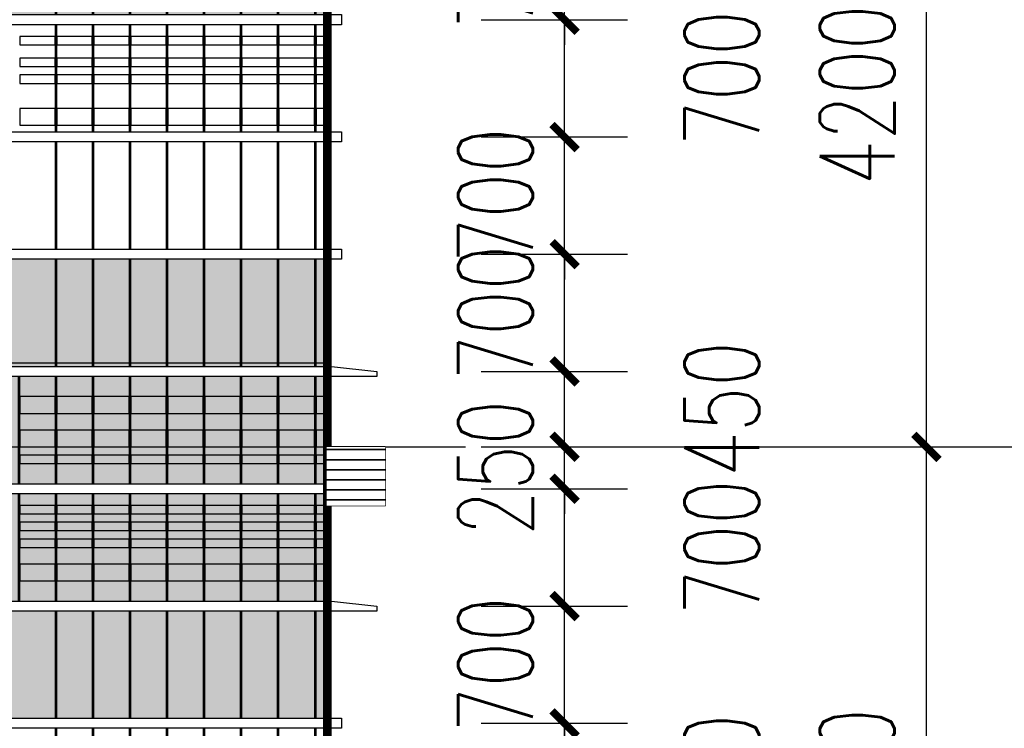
# Model space of a CAD drawing. Header units: millimetres. Extents: x 708158 to 1984082, y -168213 to -53.
# Tile 146 of 220: x 1010894 to 1016767, y -73537 to -69307. Entities that reach past the tile are written whole.
import ezdxf

# ---------------------------------------------------------------- set-up
doc = ezdxf.new("R2010")
doc.units = ezdxf.units.MM
doc.header["$LTSCALE"] = 1000
doc.set_wipeout_variables(frame=1)
doc.linetypes.add('DOTE', pattern=[2.42, 2, -0.2, 0.02, -0.2])
doc.layers.get('0').update_dxf_attribs({"color": 8})
for name, color, linetype in [('A-AXIS', 1, 'DOTE'), ('A-看线', 63, 'Continuous'), ('PUB_DIM', 3, 'Continuous'), ('WINDOW', 4, 'Continuous'), ('立面加粗', 5, 'Continuous'), ('立面填充线2 穿孔板', 105, 'Continuous'), ('立面窗户线', 21, 'Continuous')]:
    doc.layers.add(name, color=color, linetype=linetype)
doc.layers.add('E-百叶', color=8, linetype='Continuous', lineweight=35)
doc.styles.add('_TCH_DIM_T3', font='SIMPLEX', dxfattribs={"width": 0.705882, "bigfont": 'GBCBIG'})
doc.dimstyles.new('_TCH_ARCH&&150', dxfattribs={"dimtxt": 446.25, "dimasz": 150, "dimexe": 375, "dimexo": 450, "dimgap": 189.375, "dimtad": 1, "dimdec": 0, "dimzin": 0, "dimdsep": 46, "dimtxsty": '_TCH_DIM_T3', "dimblk": 'ARCHTICK', "dimcen": 0.09, "dimclrt": 7, "dimazin": 2, "dimtfac": 1, "dimtdec": 0, "dimtix": 1, "dimtmove": 2, "dimatfit": 3, "dimfxl": 1, "dimtolj": 1, "dimtzin": 0, "dimarcsym": 0})

# ---------------------------------------------------------------- blocks, each defined once
blk = doc.blocks.new('A$C6C435C1E')
at = {"layer": '立面填充线2 穿孔板'}
for points in [[(-5, 420), (-14378.2, 420), (-14378.2, -220), (-5, -220)], [(-5, -280), (-14378.2, -280), (-14378.2, -920), (-5, -920)], [(-5, -980), (-14378.2, -980), (-14378.2, -1620), (-5, -1620)], [(-5, -3080), (-14378.2, -3080), (-14378.2, -3720), (-5, -3720)]]:
    blk.add_hatch(color=256, dxfattribs=at).paths.add_polyline_path(points)
at = {"layer": 'A-看线'}
for points in [[(-5, 420), (-14378.2, 420), (-14378.2, -220), (-5, -220)], [(-1619.2, 300), (-1830, 300), (-1830, 200), (-1619.2, 200)], [(-1398.4, 300), (-1609.2, 300), (-1609.2, 200), (-1398.4, 200)], [(-1177.5, 300), (-1388.4, 300), (-1388.4, 200), (-1177.5, 200)], [(-956.7, 300), (-1167.5, 300), (-1167.5, 200), (-956.7, 200)], [(-735.9, 300), (-946.7, 300), (-946.7, 200), (-735.9, 200)], [(-515, 300), (-725.9, 300), (-725.9, 200), (-515, 200)], [(-294.2, 300), (-505, 300), (-505, 200), (-294.2, 200)], [(-72.6, 300), (-284.2, 300), (-284.2, 200), (-72.6, 200)], [(-5, 300), (-62.6, 300), (-62.6, 200), (-5, 200)], [(-1619.2, 100), (-1830, 100), (-1830, 0), (-1619.2, 0)], [(-1398.4, 100), (-1609.2, 100), (-1609.2, 0), (-1398.4, 0)], [(-1177.5, 100), (-1388.4, 100), (-1388.4, 0), (-1177.5, 0)], [(-956.7, 100), (-1167.5, 100), (-1167.5, 0), (-956.7, 0)], [(-735.9, 100), (-946.7, 100), (-946.7, 0), (-735.9, 0)], [(-515, 100), (-725.9, 100), (-725.9, 0), (-515, 0)], [(-294.2, 100), (-505, 100), (-505, 0), (-294.2, 0)], [(-72.6, 100), (-284.2, 100), (-284.2, 0), (-72.6, 0)], [(-5, 100), (-62.6, 100), (-62.6, 0), (-5, 0)], [(-1619.2, -50), (-1830, -50), (-1830, -100), (-1619.2, -100)], [(-1398.4, -50), (-1609.2, -50), (-1609.2, -100), (-1398.4, -100)], [(-1177.5, -50), (-1388.4, -50), (-1388.4, -100), (-1177.5, -100)], [(-956.7, -50), (-1167.5, -50), (-1167.5, -100), (-956.7, -100)], [(-735.9, -50), (-946.7, -50), (-946.7, -100), (-735.9, -100)], [(-515, -50), (-725.9, -50), (-725.9, -100), (-515, -100)], [(-294.2, -50), (-505, -50), (-505, -100), (-294.2, -100)], [(-72.6, -50), (-284.2, -50), (-284.2, -100), (-72.6, -100)], [(-5, -50), (-62.6, -50), (-62.6, -100), (-5, -100)], [(-5, -280), (-14378.2, -280), (-14378.2, -920), (-5, -920)], [(-1619.2, -350), (-1830, -350), (-1830, -400), (-1619.2, -400)], [(-1398.4, -350), (-1609.2, -350), (-1609.2, -400), (-1398.4, -400)], [(-1177.5, -350), (-1388.4, -350), (-1388.4, -400), (-1177.5, -400)], [(-956.7, -350), (-1167.5, -350), (-1167.5, -400), (-956.7, -400)], [(-735.9, -350), (-946.7, -350), (-946.7, -400), (-735.9, -400)], [(-515, -350), (-725.9, -350), (-725.9, -400), (-515, -400)], [(-294.2, -350), (-505, -350), (-505, -400), (-294.2, -400)], [(-72.6, -350), (-284.2, -350), (-284.2, -400), (-72.6, -400)], [(-5, -350), (-62.6, -350), (-62.6, -400), (-5, -400)], [(-1619.2, -450), (-1830, -450), (-1830, -500), (-1619.2, -500)], [(-1398.4, -450), (-1609.2, -450), (-1609.2, -500), (-1398.4, -500)], [(-1177.5, -450), (-1388.4, -450), (-1388.4, -500), (-1177.5, -500)], [(-956.7, -450), (-1167.5, -450), (-1167.5, -500), (-956.7, -500)], [(-735.9, -450), (-946.7, -450), (-946.7, -500), (-735.9, -500)], [(-515, -450), (-725.9, -450), (-725.9, -500), (-515, -500)], [(-294.2, -450), (-505, -450), (-505, -500), (-294.2, -500)], [(-72.6, -450), (-284.2, -450), (-284.2, -500), (-72.6, -500)], [(-5, -450), (-62.6, -450), (-62.6, -500), (-5, -500)], [(-1619.2, -550), (-1830, -550), (-1830, -600), (-1619.2, -600)], [(-1398.4, -550), (-1609.2, -550), (-1609.2, -600), (-1398.4, -600)], [(-1177.5, -550), (-1388.4, -550), (-1388.4, -600), (-1177.5, -600)], [(-956.7, -550), (-1167.5, -550), (-1167.5, -600), (-956.7, -600)], [(-735.9, -550), (-946.7, -550), (-946.7, -600), (-735.9, -600)], [(-515, -550), (-725.9, -550), (-725.9, -600), (-515, -600)], [(-294.2, -550), (-505, -550), (-505, -600), (-294.2, -600)], [(-72.6, -550), (-284.2, -550), (-284.2, -600), (-72.6, -600)], [(-5, -550), (-62.6, -550), (-62.6, -600), (-5, -600)], [(-1619.2, -700), (-1830, -700), (-1830, -800), (-1619.2, -800)], [(-1398.4, -700), (-1609.2, -700), (-1609.2, -800), (-1398.4, -800)], [(-1177.5, -700), (-1388.4, -700), (-1388.4, -800), (-1177.5, -800)], [(-956.7, -700), (-1167.5, -700), (-1167.5, -800), (-956.7, -800)], [(-735.9, -700), (-946.7, -700), (-946.7, -800), (-735.9, -800)], [(-515, -700), (-725.9, -700), (-725.9, -800), (-515, -800)], [(-294.2, -700), (-505, -700), (-505, -800), (-294.2, -800)], [(-72.6, -700), (-284.2, -700), (-284.2, -800), (-72.6, -800)], [(-5, -700), (-62.6, -700), (-62.6, -800), (-5, -800)], [(-5, -980), (-14378.2, -980), (-14378.2, -1620), (-5, -1620)], [(-1619.2, -1750), (-1830, -1750), (-1830, -1800), (-1619.2, -1800)], [(-1398.4, -1750), (-1609.2, -1750), (-1609.2, -1800), (-1398.4, -1800)], [(-1177.5, -1750), (-1388.4, -1750), (-1388.4, -1800), (-1177.5, -1800)], [(-956.7, -1750), (-1167.5, -1750), (-1167.5, -1800), (-956.7, -1800)], [(-735.9, -1750), (-946.7, -1750), (-946.7, -1800), (-735.9, -1800)], [(-515, -1750), (-725.9, -1750), (-725.9, -1800), (-515, -1800)], [(-294.2, -1750), (-505, -1750), (-505, -1800), (-294.2, -1800)], [(-72.6, -1750), (-284.2, -1750), (-284.2, -1800), (-72.6, -1800)], [(-5, -1750), (-62.6, -1750), (-62.6, -1800), (-5, -1800)], [(-1619.2, -1880), (-1830, -1880), (-1830, -1930), (-1619.2, -1930)], [(-1398.4, -1880), (-1609.2, -1880), (-1609.2, -1930), (-1398.4, -1930)], [(-1177.5, -1880), (-1388.4, -1880), (-1388.4, -1930), (-1177.5, -1930)], [(-956.7, -1880), (-1167.5, -1880), (-1167.5, -1930), (-956.7, -1930)], [(-735.9, -1880), (-946.7, -1880), (-946.7, -1930), (-735.9, -1930)], [(-515, -1880), (-725.9, -1880), (-725.9, -1930), (-515, -1930)], [(-294.2, -1880), (-505, -1880), (-505, -1930), (-294.2, -1930)], [(-72.6, -1880), (-284.2, -1880), (-284.2, -1930), (-72.6, -1930)], [(-5, -1880), (-62.6, -1880), (-62.6, -1930), (-5, -1930)], [(-1619.2, -1980), (-1830, -1980), (-1830, -2030), (-1619.2, -2030)], [(-1398.4, -1980), (-1609.2, -1980), (-1609.2, -2030), (-1398.4, -2030)], [(-1177.5, -1980), (-1388.4, -1980), (-1388.4, -2030), (-1177.5, -2030)], [(-956.7, -1980), (-1167.5, -1980), (-1167.5, -2030), (-956.7, -2030)], [(-735.9, -1980), (-946.7, -1980), (-946.7, -2030), (-735.9, -2030)], [(-515, -1980), (-725.9, -1980), (-725.9, -2030), (-515, -2030)], [(-294.2, -1980), (-505, -1980), (-505, -2030), (-294.2, -2030)], [(-72.6, -1980), (-284.2, -1980), (-284.2, -2030), (-72.6, -2030)], [(-5, -1980), (-62.6, -1980), (-62.6, -2030), (-5, -2030)], [(-1619.2, -2180), (-1830, -2180), (-1830, -2280), (-1619.2, -2280)], [(-1398.4, -2180), (-1609.2, -2180), (-1609.2, -2280), (-1398.4, -2280)], [(-1177.5, -2180), (-1388.4, -2180), (-1388.4, -2280), (-1177.5, -2280)], [(-956.7, -2180), (-1167.5, -2180), (-1167.5, -2280), (-956.7, -2280)], [(-735.9, -2180), (-946.7, -2180), (-946.7, -2280), (-735.9, -2280)], [(-515, -2180), (-725.9, -2180), (-725.9, -2280), (-515, -2280)], [(-294.2, -2180), (-505, -2180), (-505, -2280), (-294.2, -2280)], [(-72.6, -2180), (-284.2, -2180), (-284.2, -2280), (-72.6, -2280)], [(-5, -2180), (-62.6, -2180), (-62.6, -2280), (-5, -2280)], [(-5, -3080), (-14378.2, -3080), (-14378.2, -3720), (-5, -3720)]]:
    blk.add_lwpolyline(points, close=True, dxfattribs=at)
at = {"layer": 'WINDOW'}
for points in [[(-1830, 420), (-1840, 420), (-1840, -220), (-1830, -220)], [(-1609.2, 420), (-1619.2, 420), (-1619.2, -220), (-1609.2, -220)], [(-1388.4, 420), (-1398.4, 420), (-1398.4, -220), (-1388.4, -220)], [(-1167.5, 420), (-1177.5, 420), (-1177.5, -220), (-1167.5, -220)], [(-946.7, 420), (-956.7, 420), (-956.7, -220), (-946.7, -220)], [(-725.9, 420), (-735.9, 420), (-735.9, -220), (-725.9, -220)], [(-505, 420), (-515, 420), (-515, -220), (-505, -220)], [(-284.2, 420), (-294.2, 420), (-294.2, -220), (-284.2, -220)], [(-62.6, 420), (-72.6, 420), (-72.6, -220), (-62.6, -220)], [(5, 420), (-5, 420), (-5, -220), (5, -220)], [(-1830, -280), (-1840, -280), (-1840, -920), (-1830, -920)], [(-1609.2, -280), (-1619.2, -280), (-1619.2, -920), (-1609.2, -920)], [(-1388.4, -280), (-1398.4, -280), (-1398.4, -920), (-1388.4, -920)], [(-1167.5, -280), (-1177.5, -280), (-1177.5, -920), (-1167.5, -920)], [(-946.7, -280), (-956.7, -280), (-956.7, -920), (-946.7, -920)], [(-725.9, -280), (-735.9, -280), (-735.9, -920), (-725.9, -920)], [(-505, -280), (-515, -280), (-515, -920), (-505, -920)], [(-284.2, -280), (-294.2, -280), (-294.2, -920), (-284.2, -920)], [(-62.6, -280), (-72.6, -280), (-72.6, -920), (-62.6, -920)], [(5, -280), (-5, -280), (-5, -920), (5, -920)], [(-1609.2, -980), (-1619.2, -980), (-1619.2, -1620), (-1609.2, -1620)], [(-1388.4, -980), (-1398.4, -980), (-1398.4, -1620), (-1388.4, -1620)], [(-1167.5, -980), (-1177.5, -980), (-1177.5, -1620), (-1167.5, -1620)], [(-946.7, -980), (-956.7, -980), (-956.7, -1620), (-946.7, -1620)], [(-725.9, -980), (-735.9, -980), (-735.9, -1620), (-725.9, -1620)], [(-505, -980), (-515, -980), (-515, -1620), (-505, -1620)], [(-284.2, -980), (-294.2, -980), (-294.2, -1620), (-284.2, -1620)], [(-62.6, -980), (-72.6, -980), (-72.6, -1620), (-62.6, -1620)], [(5, -980), (-5, -980), (-5, -1620), (5, -1620)], [(-1609.2, -1680), (-1619.2, -1680), (-1619.2, -2320), (-1609.2, -2320)], [(-1388.4, -1680), (-1398.4, -1680), (-1398.4, -2320), (-1388.4, -2320)], [(-1167.5, -1680), (-1177.5, -1680), (-1177.5, -2320), (-1167.5, -2320)], [(-946.7, -1680), (-956.7, -1680), (-956.7, -2320), (-946.7, -2320)], [(-725.9, -1680), (-735.9, -1680), (-735.9, -2320), (-725.9, -2320)], [(-505, -1680), (-515, -1680), (-515, -2320), (-505, -2320)], [(-284.2, -1680), (-294.2, -1680), (-294.2, -2320), (-284.2, -2320)], [(-62.6, -1680), (-72.6, -1680), (-72.6, -2320), (-62.6, -2320)], [(5, -1680), (-5, -1680), (-5, -2320), (5, -2320)], [(-1609.2, -2380), (-1619.2, -2380), (-1619.2, -3020), (-1609.2, -3020)], [(-1388.4, -2380), (-1398.4, -2380), (-1398.4, -3020), (-1388.4, -3020)], [(-1167.5, -2380), (-1177.5, -2380), (-1177.5, -3020), (-1167.5, -3020)], [(-946.7, -2380), (-956.7, -2380), (-956.7, -3020), (-946.7, -3020)], [(-725.9, -2380), (-735.9, -2380), (-735.9, -3020), (-725.9, -3020)], [(-505, -2380), (-515, -2380), (-515, -3020), (-505, -3020)], [(-284.2, -2380), (-294.2, -2380), (-294.2, -3020), (-284.2, -3020)], [(-62.6, -2380), (-72.6, -2380), (-72.6, -3020), (-62.6, -3020)], [(5, -2380), (-5, -2380), (-5, -3020), (5, -3020)], [(-1609.2, -3080), (-1619.2, -3080), (-1619.2, -3720), (-1609.2, -3720)], [(-1388.4, -3080), (-1398.4, -3080), (-1398.4, -3720), (-1388.4, -3720)], [(-1167.5, -3080), (-1177.5, -3080), (-1177.5, -3720), (-1167.5, -3720)], [(-946.7, -3080), (-956.7, -3080), (-956.7, -3720), (-946.7, -3720)], [(-725.9, -3080), (-735.9, -3080), (-735.9, -3720), (-725.9, -3720)], [(-505, -3080), (-515, -3080), (-515, -3720), (-505, -3720)], [(-284.2, -3080), (-294.2, -3080), (-294.2, -3720), (-284.2, -3720)], [(-62.6, -3080), (-72.6, -3080), (-72.6, -3720), (-62.6, -3720)], [(5, -3080), (-5, -3080), (-5, -3720), (5, -3720)]]:
    blk.add_lwpolyline(points, close=True, dxfattribs=at)
at = {"layer": '立面窗户线'}
for points in [[(-2683.2, 480), (0, 480), (30, 480), (300, 450), (300, 420), (0, 420), (-2683.2, 420)], [(-2683.2, -220), (0, -220), (90, -220), (90, -280), (0, -280), (-2683.2, -280)], [(-2683.2, -920), (0, -920), (30, -920), (300, -950), (300, -980), (0, -980), (-2683.2, -980)], [(-2683.2, -1620), (0, -1620), (90, -1620), (90, -1680), (0, -1680), (-2683.2, -1680)], [(-2683.2, -2320), (0, -2320), (90, -2320), (90, -2380), (0, -2380), (-2683.2, -2380)], [(-2683.2, -3020), (0, -3020), (90, -3020), (90, -3080), (0, -3080), (-2683.2, -3080)]]:
    blk.add_lwpolyline(points, dxfattribs=at)
blk.add_lwpolyline([(5, 500), (-2678.2, 500), (-2678.2, 480), (5, 480)], close=True, dxfattribs=at)
blk = doc.blocks.new('A$Cf2e4e66a')
at = {"layer": 'E-百叶'}
blk.add_lwpolyline([(0, 0), (350, 0), (350, -350), (0, -350)], close=True, dxfattribs=at)
blk.add_wipeout([(0, 0), (0, -350), (350, -350), (350, 0)]).dxf.layer = 'E-百叶'
h = blk.add_hatch(dxfattribs=at)
h.set_pattern_fill('玻璃', color=256, scale=50)
h.set_pattern_definition([(0, (-815488.53, 83346.665), (0, 60), [])])
h.paths.add_polyline_path([(0, 0), (350, 0), (350, -350), (0, -350)])
blk = doc.blocks.new('_ArchTick')
at = {"color": 0, "linetype": 'ByBlock', "const_width": 0.3}
blk.add_lwpolyline([(-0.5, -0.5), (0.5, 0.5)], dxfattribs=at)
blk = doc.blocks.new('*D355')
at = {"layer": 'Defpoints', "color": 0, "transparency": 16777216}
for p in [(1013196.3, -73506.7), (1014144.1, -73506.7), (1013196.3, -74206.7)]:
    blk.add_point(p, dxfattribs=at)
at = {"layer": 'PUB_DIM', "color": 0, "lineweight": -2, "transparency": 16777216}
for p, q in [((1013646.3, -73506.7), (1014519.1, -73506.7)), ((1014144.1, -74206.7), (1014144.1, -73506.7)), ((1013646.3, -74206.7), (1014519.1, -74206.7))]:
    blk.add_line(p, q, dxfattribs=at)
at = {"layer": 'PUB_DIM', "color": 0, "lineweight": -2, "transparency": 16777216, "xscale": 150, "yscale": 150, "zscale": 150}
for p, rotation in [((1014144.1, -73506.7), 90), ((1014144.1, -74206.7), 270)]:
    blk.add_blockref('_ArchTick', p, dxfattribs=dict(at, rotation=rotation))
at = {"layer": 'PUB_DIM', "color": 7, "transparency": 16777216, "insert": (1015081.6, -73856.7), "char_height": 446.25, "attachment_point": 5, "rotation": 90, "style": '_TCH_DIM_T3'}
blk.add_mtext('\\A1;700', dxfattribs=at)
blk = doc.blocks.new('*D356')
at = {"layer": 'Defpoints', "color": 0, "transparency": 16777216}
for p in [(1013196.3, -72806.7), (1014144.1, -72806.7), (1013196.3, -73506.7)]:
    blk.add_point(p, dxfattribs=at)
at = {"layer": 'PUB_DIM', "color": 0, "lineweight": -2, "transparency": 16777216}
for p, q in [((1014144.1, -72806.7), (1014144.1, -72656.7)), ((1013646.3, -72806.7), (1014519.1, -72806.7)), ((1014144.1, -73506.7), (1014144.1, -72806.7)), ((1013646.3, -73506.7), (1014519.1, -73506.7)), ((1014144.1, -73506.7), (1014144.1, -73656.7))]:
    blk.add_line(p, q, dxfattribs=at)
at = {"layer": 'PUB_DIM', "color": 0, "lineweight": -2, "transparency": 16777216, "xscale": 150, "yscale": 150, "zscale": 150}
for p, rotation in [((1014144.1, -72806.7), 270), ((1014144.1, -73506.7), 90)]:
    blk.add_blockref('_ArchTick', p, dxfattribs=dict(at, rotation=rotation))
at = {"layer": 'PUB_DIM', "color": 7, "transparency": 16777216, "insert": (1013731.6, -73156.7), "char_height": 446.25, "attachment_point": 5, "rotation": 90, "style": '_TCH_DIM_T3'}
blk.add_mtext('\\A1;700', dxfattribs=at)
blk = doc.blocks.new('*D357')
at = {"layer": 'Defpoints', "color": 0, "transparency": 16777216}
for p in [(1013196.3, -72106.7), (1014144.1, -72106.7), (1013196.3, -72806.7)]:
    blk.add_point(p, dxfattribs=at)
at = {"layer": 'PUB_DIM', "color": 0, "lineweight": -2, "transparency": 16777216}
for p, q in [((1013646.3, -72106.7), (1014519.1, -72106.7)), ((1014144.1, -72806.7), (1014144.1, -72106.7)), ((1013646.3, -72806.7), (1014519.1, -72806.7))]:
    blk.add_line(p, q, dxfattribs=at)
at = {"layer": 'PUB_DIM', "color": 0, "lineweight": -2, "transparency": 16777216, "xscale": 150, "yscale": 150, "zscale": 150}
for p, rotation in [((1014144.1, -72106.7), 90), ((1014144.1, -72806.7), 270)]:
    blk.add_blockref('_ArchTick', p, dxfattribs=dict(at, rotation=rotation))
at = {"layer": 'PUB_DIM', "color": 7, "transparency": 16777216, "insert": (1015081.6, -72456.7), "char_height": 446.25, "attachment_point": 5, "rotation": 90, "style": '_TCH_DIM_T3'}
blk.add_mtext('\\A1;700', dxfattribs=at)
blk = doc.blocks.new('*D358')
at = {"layer": 'Defpoints', "color": 0, "transparency": 16777216}
for p in [(1013196.3, -71856.7), (1014144.1, -71856.7), (1013196.3, -72106.7)]:
    blk.add_point(p, dxfattribs=at)
at = {"layer": 'PUB_DIM', "color": 0, "lineweight": -2, "transparency": 16777216}
for p, q in [((1014144.1, -71856.7), (1014144.1, -71706.7)), ((1013646.3, -71856.7), (1014519.1, -71856.7)), ((1014144.1, -72106.7), (1014144.1, -71856.7)), ((1013646.3, -72106.7), (1014519.1, -72106.7)), ((1014144.1, -72106.7), (1014144.1, -72256.7))]:
    blk.add_line(p, q, dxfattribs=at)
at = {"layer": 'PUB_DIM', "color": 0, "lineweight": -2, "transparency": 16777216, "xscale": 150, "yscale": 150, "zscale": 150}
for p, rotation in [((1014144.1, -71856.7), 270), ((1014144.1, -72106.7), 90)]:
    blk.add_blockref('_ArchTick', p, dxfattribs=dict(at, rotation=rotation))
at = {"layer": 'PUB_DIM', "color": 7, "transparency": 16777216, "insert": (1013731.6, -71981.7), "char_height": 446.25, "attachment_point": 5, "rotation": 90, "style": '_TCH_DIM_T3'}
blk.add_mtext('\\A1;250', dxfattribs=at)
blk = doc.blocks.new('*D359')
at = {"layer": 'Defpoints', "color": 0, "transparency": 16777216}
for p in [(1013196.3, -71406.7), (1014144.1, -71406.7), (1013196.3, -71856.7)]:
    blk.add_point(p, dxfattribs=at)
at = {"layer": 'PUB_DIM', "color": 0, "lineweight": -2, "transparency": 16777216}
for p, q in [((1013646.3, -71406.7), (1014519.1, -71406.7)), ((1014144.1, -71856.7), (1014144.1, -71406.7)), ((1013646.3, -71856.7), (1014519.1, -71856.7))]:
    blk.add_line(p, q, dxfattribs=at)
at = {"layer": 'PUB_DIM', "color": 0, "lineweight": -2, "transparency": 16777216, "xscale": 150, "yscale": 150, "zscale": 150}
for p, rotation in [((1014144.1, -71406.7), 90), ((1014144.1, -71856.7), 270)]:
    blk.add_blockref('_ArchTick', p, dxfattribs=dict(at, rotation=rotation))
at = {"layer": 'PUB_DIM', "color": 7, "transparency": 16777216, "insert": (1015081.6, -71631.7), "char_height": 446.25, "attachment_point": 5, "rotation": 90, "style": '_TCH_DIM_T3'}
blk.add_mtext('\\A1;450', dxfattribs=at)
blk = doc.blocks.new('*D360')
at = {"layer": 'Defpoints', "color": 0, "transparency": 16777216}
for p in [(1013196.3, -70706.7), (1014144.1, -70706.7), (1013196.3, -71406.7)]:
    blk.add_point(p, dxfattribs=at)
at = {"layer": 'PUB_DIM', "color": 0, "lineweight": -2, "transparency": 16777216}
for p, q in [((1013646.3, -70706.7), (1014519.1, -70706.7)), ((1014144.1, -71406.7), (1014144.1, -70706.7)), ((1013646.3, -71406.7), (1014519.1, -71406.7))]:
    blk.add_line(p, q, dxfattribs=at)
at = {"layer": 'PUB_DIM', "color": 0, "lineweight": -2, "transparency": 16777216, "xscale": 150, "yscale": 150, "zscale": 150}
for p, rotation in [((1014144.1, -70706.7), 90), ((1014144.1, -71406.7), 270)]:
    blk.add_blockref('_ArchTick', p, dxfattribs=dict(at, rotation=rotation))
at = {"layer": 'PUB_DIM', "color": 7, "transparency": 16777216, "insert": (1013731.6, -71056.7), "char_height": 446.25, "attachment_point": 5, "rotation": 90, "style": '_TCH_DIM_T3'}
blk.add_mtext('\\A1;700', dxfattribs=at)
blk = doc.blocks.new('*D361')
at = {"layer": 'Defpoints', "color": 0, "transparency": 16777216}
for p in [(1013196.3, -70006.7), (1014144.1, -70006.7), (1013196.3, -70706.7)]:
    blk.add_point(p, dxfattribs=at)
at = {"layer": 'PUB_DIM', "color": 0, "lineweight": -2, "transparency": 16777216}
for p, q in [((1014144.1, -70006.7), (1014144.1, -69856.7)), ((1013646.3, -70006.7), (1014519.1, -70006.7)), ((1014144.1, -70706.7), (1014144.1, -70006.7)), ((1013646.3, -70706.7), (1014519.1, -70706.7)), ((1014144.1, -70706.7), (1014144.1, -70856.7))]:
    blk.add_line(p, q, dxfattribs=at)
at = {"layer": 'PUB_DIM', "color": 0, "lineweight": -2, "transparency": 16777216, "xscale": 150, "yscale": 150, "zscale": 150}
for p, rotation in [((1014144.1, -70006.7), 270), ((1014144.1, -70706.7), 90)]:
    blk.add_blockref('_ArchTick', p, dxfattribs=dict(at, rotation=rotation))
at = {"layer": 'PUB_DIM', "color": 7, "transparency": 16777216, "insert": (1013731.6, -70356.7), "char_height": 446.25, "attachment_point": 5, "rotation": 90, "style": '_TCH_DIM_T3'}
blk.add_mtext('\\A1;700', dxfattribs=at)
blk = doc.blocks.new('*D362')
at = {"layer": 'Defpoints', "color": 0, "transparency": 16777216}
for p in [(1013196.3, -69306.7), (1014144.1, -69306.7), (1013196.3, -70006.7)]:
    blk.add_point(p, dxfattribs=at)
at = {"layer": 'PUB_DIM', "color": 0, "lineweight": -2, "transparency": 16777216}
for p, q in [((1013646.3, -69306.7), (1014519.1, -69306.7)), ((1014144.1, -70006.7), (1014144.1, -69306.7)), ((1013646.3, -70006.7), (1014519.1, -70006.7))]:
    blk.add_line(p, q, dxfattribs=at)
at = {"layer": 'PUB_DIM', "color": 0, "lineweight": -2, "transparency": 16777216, "xscale": 150, "yscale": 150, "zscale": 150}
for p, rotation in [((1014144.1, -69306.7), 90), ((1014144.1, -70006.7), 270)]:
    blk.add_blockref('_ArchTick', p, dxfattribs=dict(at, rotation=rotation))
at = {"layer": 'PUB_DIM', "color": 7, "transparency": 16777216, "insert": (1015081.6, -69656.7), "char_height": 446.25, "attachment_point": 5, "rotation": 90, "style": '_TCH_DIM_T3'}
blk.add_mtext('\\A1;700', dxfattribs=at)
blk = doc.blocks.new('*D363')
at = {"layer": 'Defpoints', "color": 0, "transparency": 16777216}
for p in [(1013196.3, -68606.7), (1014144.1, -68606.7), (1013196.3, -69306.7)]:
    blk.add_point(p, dxfattribs=at)
at = {"layer": 'PUB_DIM', "color": 0, "lineweight": -2, "transparency": 16777216}
for p, q in [((1014144.1, -68606.7), (1014144.1, -68456.7)), ((1013646.3, -68606.7), (1014519.1, -68606.7)), ((1014144.1, -69306.7), (1014144.1, -68606.7)), ((1013646.3, -69306.7), (1014519.1, -69306.7)), ((1014144.1, -69306.7), (1014144.1, -69456.7))]:
    blk.add_line(p, q, dxfattribs=at)
at = {"layer": 'PUB_DIM', "color": 0, "lineweight": -2, "transparency": 16777216, "xscale": 150, "yscale": 150, "zscale": 150}
for p, rotation in [((1014144.1, -68606.7), 270), ((1014144.1, -69306.7), 90)]:
    blk.add_blockref('_ArchTick', p, dxfattribs=dict(at, rotation=rotation))
at = {"layer": 'PUB_DIM', "color": 7, "transparency": 16777216, "insert": (1013731.6, -68956.7), "char_height": 446.25, "attachment_point": 5, "rotation": 90, "style": '_TCH_DIM_T3'}
blk.add_mtext('\\A1;700', dxfattribs=at)
blk = doc.blocks.new('*D767')
at = {"layer": 'Defpoints', "color": 0, "transparency": 16777216}
for p in [(1014925.4, -37656.7), (1017398.6, -37656.7), (1014925.4, -85956.7)]:
    blk.add_point(p, dxfattribs=at)
at = {"layer": 'PUB_DIM', "color": 0, "lineweight": -2, "transparency": 16777216}
for p, q in [((1015375.4, -37656.7), (1017773.6, -37656.7)), ((1017398.6, -85956.7), (1017398.6, -37656.7)), ((1015375.4, -85956.7), (1017773.6, -85956.7))]:
    blk.add_line(p, q, dxfattribs=at)
at = {"layer": 'PUB_DIM', "color": 0, "lineweight": -2, "transparency": 16777216, "xscale": 150, "yscale": 150, "zscale": 150}
for p, rotation in [((1017398.6, -37656.7), 90), ((1017398.6, -85956.7), 270)]:
    blk.add_blockref('_ArchTick', p, dxfattribs=dict(at, rotation=rotation))
at = {"layer": 'PUB_DIM', "color": 7, "transparency": 16777216, "insert": (1016986.1, -61806.7), "char_height": 446.25, "attachment_point": 5, "rotation": 90, "style": '_TCH_DIM_T3'}
blk.add_mtext('\\A1;48300', dxfattribs=at)
blk = doc.blocks.new('*D770')
at = {"layer": 'Defpoints', "color": 0, "transparency": 16777216}
for p in [(1014925.4, -71856.7), (1016302.2, -71856.7), (1014925.4, -76056.7)]:
    blk.add_point(p, dxfattribs=at)
at = {"layer": 'PUB_DIM', "color": 0, "lineweight": -2, "transparency": 16777216}
for p, q in [((1015375.4, -71856.7), (1016677.2, -71856.7)), ((1016302.2, -76056.7), (1016302.2, -71856.7)), ((1015375.4, -76056.7), (1016677.2, -76056.7))]:
    blk.add_line(p, q, dxfattribs=at)
at = {"layer": 'PUB_DIM', "color": 0, "lineweight": -2, "transparency": 16777216, "xscale": 150, "yscale": 150, "zscale": 150}
for p, rotation in [((1016302.2, -71856.7), 90), ((1016302.2, -76056.7), 270)]:
    blk.add_blockref('_ArchTick', p, dxfattribs=dict(at, rotation=rotation))
at = {"layer": 'PUB_DIM', "color": 7, "transparency": 16777216, "insert": (1015889.7, -73956.7), "char_height": 446.25, "attachment_point": 5, "rotation": 90, "style": '_TCH_DIM_T3'}
blk.add_mtext('\\A1;4200', dxfattribs=at)
blk = doc.blocks.new('*D771')
at = {"layer": 'Defpoints', "color": 0, "transparency": 16777216}
for p in [(1014925.4, -67656.7), (1016302.2, -67656.7), (1014925.4, -71856.7)]:
    blk.add_point(p, dxfattribs=at)
at = {"layer": 'PUB_DIM', "color": 0, "lineweight": -2, "transparency": 16777216}
for p, q in [((1015375.4, -67656.7), (1016677.2, -67656.7)), ((1016302.2, -71856.7), (1016302.2, -67656.7)), ((1015375.4, -71856.7), (1016677.2, -71856.7))]:
    blk.add_line(p, q, dxfattribs=at)
at = {"layer": 'PUB_DIM', "color": 0, "lineweight": -2, "transparency": 16777216, "xscale": 150, "yscale": 150, "zscale": 150}
for p, rotation in [((1016302.2, -67656.7), 90), ((1016302.2, -71856.7), 270)]:
    blk.add_blockref('_ArchTick', p, dxfattribs=dict(at, rotation=rotation))
at = {"layer": 'PUB_DIM', "color": 7, "transparency": 16777216, "insert": (1015889.7, -69756.7), "char_height": 446.25, "attachment_point": 5, "rotation": 90, "style": '_TCH_DIM_T3'}
blk.add_mtext('\\A1;4200', dxfattribs=at)

msp = doc.modelspace()

# ---------------------------------------------------------------- linework, layer by layer
at = {"layer": 'A-AXIS'}
msp.add_line((975254, -71856.7), (1017240.9, -71856.7), dxfattribs=at)
at = {"layer": '立面加粗', "const_width": 50}
msp.add_lwpolyline([(1007361, -37656.7), (1010045.9, -37656.7), (1010045.9, -62956.7), (1012729.1, -62956.7), (1012729.1, -77826.6), (1010045.9, -77826.6), (1010045.9, -85896.7)], dxfattribs=at)

# ---------------------------------------------------------------- block references
for p in [(1012724.1, -67656.7), (1012724.1, -71856.7)]:
    msp.add_blockref('A$C6C435C1E', p)

# ---------------------------------------------------------------- dimensions: what is measured, and where the dimension line sits
at = {"layer": 'PUB_DIM'}
for p1, p2, distance, picture, middle in [((1014925.4, -85956.7), (1014925.4, -37656.7), -2473.1, '*D767', (1016986.1, -61806.7)), ((1014925.4, -71856.7), (1014925.4, -67656.7), -1376.7, '*D771', (1015889.7, -69756.7)), ((1013196.3, -69306.7), (1013196.3, -68606.7), -947.8, '*D363', (1013731.6, -68956.7)), ((1013196.3, -70706.7), (1013196.3, -70006.7), -947.8, '*D361', (1013731.6, -70356.7)), ((1013196.3, -72106.7), (1013196.3, -71856.7), -947.8, '*D358', (1013731.6, -71981.7)), ((1014925.4, -76056.7), (1014925.4, -71856.7), -1376.7, '*D770', (1015889.7, -73956.7)), ((1013196.3, -73506.7), (1013196.3, -72806.7), -947.8, '*D356', (1013731.6, -73156.7))]:
    dim = msp.add_aligned_dim(p1=p1, p2=p2, distance=distance, dimstyle='_TCH_ARCH&&150', dxfattribs=at)
    dim.commit()
    dim.dimension.update_dxf_attribs({"geometry": picture, "text_midpoint": middle})
for base, p1, p2, picture, middle in [((1014144.1, -69306.7), (1013196.3, -70006.7), (1013196.3, -69306.7), '*D362', (1015081.6, -69656.7)), ((1014144.1, -70706.7), (1013196.3, -71406.7), (1013196.3, -70706.7), '*D360', (1013731.6, -71056.7)), ((1014144.1, -71406.7), (1013196.3, -71856.7), (1013196.3, -71406.7), '*D359', (1015081.6, -71631.7)), ((1014144.1, -72106.7), (1013196.3, -72806.7), (1013196.3, -72106.7), '*D357', (1015081.6, -72456.7)), ((1014144.1, -73506.7), (1013196.3, -74206.7), (1013196.3, -73506.7), '*D355', (1015081.6, -73856.7))]:
    dim = msp.add_linear_dim(base=base, p1=p1, p2=p2, angle=90, dimstyle='_TCH_ARCH&&150', dxfattribs=at)
    dim.commit()
    dim.dimension.update_dxf_attribs({"geometry": picture, "text_midpoint": middle, "dimtype": 129})

# ---------------------------------------------------------------- next in the draw order: block references
at = {"layer": 'E-百叶'}
msp.add_blockref('A$Cf2e4e66a', (1012724.1, -71856.7), dxfattribs=at)

doc.saveas('drawing.dxf')
